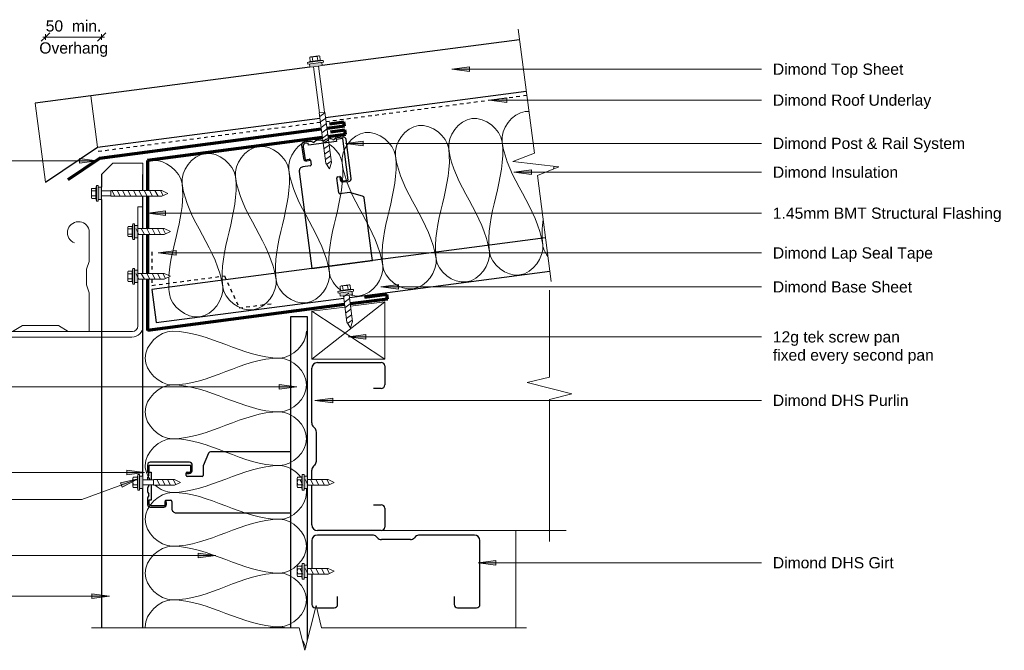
# Model space of a CAD drawing. Header units: millimetres. Extents: x -6675 to -5296, y 4565 to 5128.
# Tile 2 of 2: x -6174 to -5296, y 4565 to 5128. Entities that reach past the tile are written whole.
import ezdxf

# ---------------------------------------------------------------- set-up
doc = ezdxf.new("R2010")
doc.units = ezdxf.units.MM
doc.linetypes.add('Dash', pattern=[6.35, 3.175, -3.175])
for name, color, linetype, lineweight in [('A-ANNO-DIMS', 7, 'Continuous', 9), ('A-ANNO-DIMS-5', 7, 'Continuous', 9), ('A-DETL', 7, 'Continuous', 18), ('A-DETL-GENF', 7, 'Continuous', 9), ('A-DETL-MEDM', 7, 'Continuous', 30), ('A-DETL-THIN', 7, 'Continuous', 9), ('G-ANNO-TEXT', 7, 'Continuous', 9)]:
    doc.layers.add(name, color=color, linetype=linetype, lineweight=lineweight)
doc.styles.add('Arial', font='arial.ttf', dxfattribs={"height": 10})
doc.dimstyles.new('New_ARIAL_2', dxfattribs={"dimscale": 304.8, "dimtxt": 10.202594, "dimasz": 0.024606, "dimexe": 0.008202, "dimexo": 0.0625, "dimgap": 0.00651, "dimtad": 1, "dimdec": 0, "dimzin": 0, "dimdsep": 46, "dimtxsty": 'Arial', "dimblk1": 'OBLIQUE', "dimblk2": 'OBLIQUE', "dimsah": 1, "dimcen": 0.09, "dimdle": 0.008202, "dimazin": 0, "dimtfac": 1, "dimtdec": 4, "dimtix": 1, "dimtmove": 0, "dimatfit": 3, "dimfxl": 0.008202, "dimfxlon": 1, "dimtvp": 1, "dimtolj": 1, "dimtzin": 0, "dimarcsym": 2})

# ---------------------------------------------------------------- blocks, each defined once
blk = doc.blocks.new('Dimond AshGrid Post _ Rail Base 2 - Dimond AshGrid Post _ Rail Base 2-2112015-ASC - Box Gutter')
at = {"layer": 'A-DETL-GENF', "lineweight": 30}
for p, q in [((147.23, 30), (-207.02, 30)), ((-207.02, 30), (-207.02, 0)), ((-207.02, 0), (-38.36, 0)), ((-33.26, 0), (147.23, 0))]:
    blk.add_line(p, q, dxfattribs=at)
blk = doc.blocks.new('DHS_purlins_150 - Dimond hi-span steel purlin _specify size_-1974646-ASC - Box Gutter')
at = {"layer": 'A-DETL-GENF', "lineweight": 30}
for p, q in [((62, 0), (5, 0)), ((0, -5), (0, -53.93)), ((65, -20), (65, -3)), ((55, -23), (62, -23)), ((1.46, -57.46), (2.54, -58.54)), ((4, -62.07), (4, -87.93)), ((0, -96.07), (0, -145)), ((2.54, -91.46), (1.46, -92.54)), ((62, -127), (55, -127)), ((65, -145.74), (65, -130)), ((65, -147), (65, -146.76)), ((5, -150), (29.86, -150)), ((34.96, -150), (62, -150))]:
    blk.add_line(p, q, dxfattribs=at)
for centre, radius, start, end in [((62, -3), 3, 360, 90), ((5, -5), 5, 90, 180), ((62, -20), 3, 270, 0), ((5, -53.93), 5, 180, 225), ((-1, -62.07), 5, 0, 45), ((5, -96.07), 5, 135, 180), ((-1, -87.93), 5, 315, 0), ((62, -130), 3, 360, 90), ((5, -145), 5, 180, 270), ((62, -147), 3, 270, 0)]:
    blk.add_arc(centre, radius, start, end, dxfattribs=at)
blk = doc.blocks.new('Long section5 - Dimond Brownbuilt 900 wall cladding _specify thickness and coating_-2021332-ASC - Box Gutter')
at = {"layer": 'A-DETL-GENF'}
for p, q in [((470, -37), (470, -10)), ((470, -10), (470, -37)), ((460, -37), (470, -37))]:
    blk.add_line(p, q, dxfattribs=at)
at = {"layer": 'A-DETL-MEDM'}
for p, q in [((437.59, 0), (55, 0)), ((460, 0), (448.59, 0)), ((470, -10), (460, 0)), ((55, -37), (179.5, -37)), ((190.5, -37), (366.48, -37)), ((371.58, -37), (406.48, -37)), ((411.58, -37), (440.54, -37)), ((445.64, -37), (460, -37))]:
    blk.add_line(p, q, dxfattribs=at)
blk = doc.blocks.new('Long section5 - Dimond DP955_ roofing _specify thickness and coating_-2022104-ASC - Box Gutter')
at = {"layer": 'A-DETL-GENF'}
for p, q in [((-50, 46.2), (-50, -25)), ((0, 0), (0, 46.2))]:
    blk.add_line(p, q, dxfattribs=at)
at = {"layer": 'A-DETL-MEDM'}
for p, q in [((0, 46.2), (-50, 46.2)), ((197.29, 46.2), (0, 46.2)), ((386.02, 46.2), (208.29, 46.2)), ((0, 0), (200.24, 0)), ((205.34, 0), (386.02, 0)), ((-50, -25), (0, 0))]:
    blk.add_line(p, q, dxfattribs=at)
blk = doc.blocks.new('DHS_purlins_150 - Dimond hi-span steel purlin _specify size_-1449125-ASC - Box Gutter')
at = {"layer": 'A-DETL-GENF', "lineweight": 30}
for p, q in [((5, 150), (62, 150)), ((0, 96.07), (0, 145)), ((65, 147), (65, 130)), ((62, 127), (55, 127)), ((2.54, 91.46), (1.46, 92.54)), ((4, 62.07), (4, 87.93)), ((0, 45.58), (0, 53.93)), ((1.46, 57.46), (2.54, 58.54)), ((0, 5), (0, 40.48)), ((55, 23), (62, 23)), ((65, 20), (65, 3)), ((62, 0), (5, 0))]:
    blk.add_line(p, q, dxfattribs=at)
for centre, radius, start, end in [((5, 145), 5, 90, 180), ((62, 147), 3, 0, 90), ((62, 130), 3, 270, 0), ((5, 96.07), 5, 180, 225), ((-1, 87.93), 5, 360, 45), ((-1, 62.07), 5, 315, 0), ((5, 53.93), 5, 135, 180), ((62, 20), 3, 360, 90), ((5, 5), 5, 180, 270), ((62, 3), 3, 270, 0)]:
    blk.add_arc(centre, radius, start, end, dxfattribs=at)
blk = doc.blocks.new('300mm Gutter - 300mm Gutter-2017462-ASC - Box Gutter')
at = {"layer": 'A-DETL-GENF'}
for p, q in [((-150.02, 157.83), (-150.02, 9.43)), ((-145.01, 157.83), (-150.02, 157.83)), ((-145.01, 10.12), (-145.01, 157.83)), ((-145.01, 156.07), (-145.01, 123.72)), ((-145.01, 123.72), (-142.69, 116.72)), ((-142.69, 116.72), (-142.69, 102.72)), ((186.88, 116.33), (182.35, 116.33)), ((182.35, 116.33), (182.35, 99.88)), ((186.88, 96.93), (186.88, 116.33)), ((-142.69, 102.72), (-145.01, 95.72)), ((-145.01, 95.72), (-145.01, 67.72)), ((138.86, 95.72), (138.86, 67.72)), ((182.35, 88.88), (182.35, 59.88)), ((186.88, 56.93), (186.88, 91.83)), ((-145.01, 67.72), (-142.69, 60.72)), ((138.86, 67.72), (136.53, 60.72)), ((-142.69, 60.72), (-142.69, 46.72)), ((136.53, 60.72), (136.53, 46.72)), ((-142.69, 46.72), (-145.01, 39.72)), ((136.53, 46.72), (138.86, 39.72)), ((182.35, 48.88), (182.35, 10.05)), ((186.88, 9.92), (186.88, 51.83)), ((-145.01, 39.72), (-145.01, 5.07)), ((138.86, 39.72), (138.86, 5.07)), ((-108.96, 5.07), (-103.63, 8.96)), ((-103.63, 8.96), (-65.04, 8.96)), ((-65.04, 8.96), (-60.9, 5.07)), ((-19.74, 5.07), (-15.6, 9.51)), ((-15.6, 9.51), (21.97, 9.51)), ((21.97, 9.51), (28.48, 5.07)), ((70.54, 5.07), (79.22, 10.42)), ((79.22, 10.42), (111.52, 10.42)), ((111.52, 10.42), (120.2, 5.07)), ((-145.01, 5.07), (-108.96, 5.07)), ((177.37, 5.07), (-139.97, 5.07)), ((-139.96, 0), (176.96, 0)), ((-60.9, 5.07), (-19.74, 5.07)), ((28.48, 5.07), (70.54, 5.07)), ((120.2, 5.07), (113.99, 5.07))]:
    blk.add_line(p, q, dxfattribs=at)
for centre, radius, start, end in [((-131.01, 156.07), 14, 360, 180), ((-136.82, 157.23), 19.84, 310.20483, 356.66507), ((129.33, 93.31), 9.83, 14.2162, 248.14352), ((-139.96, 10.08), 10.08, 183.67736, 270), ((-139.97, 10.12), 5.04, 180, 270), ((176.96, 9.92), 9.92, 270, 0), ((177.37, 10.05), 4.98, 270, 0)]:
    blk.add_arc(centre, radius, start, end, dxfattribs=at)
blk = doc.blocks.new('Dimond AshGrid Post _ Rail System - Dimond AshGrid Post _ Rail System-1973272-ASC - Box Gutter')
at = {"layer": 'A-DETL-GENF', "lineweight": 30}
for p, q in [((-22.1, 110.24), (-22.1, 98.24)), ((-20.77, 108.69), (-20.77, 96.97)), ((-16.02, 111.46), (-19.67, 111.46)), ((-14.32, 112.69), (-19.65, 112.69)), ((-16.02, 109.46), (-16.02, 111.46)), ((-2.25, 109.46), (-16.02, 109.46)), ((-11.71, 111.62), (-13.24, 112.44)), ((-9.07, 112.44), (-10.6, 111.62)), ((-5.32, 112.69), (-7.98, 112.69)), ((-2.71, 111.62), (-4.24, 112.44)), ((3.68, 112.69), (2.25, 112.69)), ((9.07, 109.46), (2.25, 109.46)), ((6.29, 111.62), (4.76, 112.44)), ((8.93, 112.44), (7.4, 111.62)), ((15.07, 111.46), (9.07, 111.46)), ((9.07, 111.46), (9.07, 109.46)), ((15.45, 112.69), (10.02, 112.69)), ((15.07, 73.96), (15.07, 111.46)), ((17.9, 75.14), (17.9, 110.24)), ((-20.77, 96.97), (-17.02, 96.97)), ((-17.02, 90.96), (-23.51, 90.96)), ((-19.4, 95.81), (-16.04, 96.16)), ((-16.02, 95.97), (-16.02, 91.96)), ((-27.22, 87.21), (-27.22, -15)), ((5.22, 63.91), (5.22, 77.16)), ((6.22, 78.16), (8.07, 78.16)), ((8, 77.64), (8, 75.39)), ((9.07, 77.16), (9.07, 75.16)), ((10.17, 73.96), (15.07, 73.96)), ((10.33, 72.94), (15.33, 72.69)), ((14.85, 62.91), (6.22, 62.91)), ((26.01, 58.18), (14.85, 62.91)), ((27.22, 4.25), (27.22, 56.33)), ((27.22, -15), (27.22, 4.25))]:
    blk.add_line(p, q, dxfattribs=at)
for centre, radius, start, end in [((-19.65, 110.24), 2.45, 90, 180), ((-16.76, 108.69), 4.02, 136.41957, 180), ((-14.32, 110.24), 2.45, 63.66863, 90), ((-11.15, 112.74), 1.25, 243.66863, 296.33137), ((-7.98, 110.24), 2.45, 90, 116.33137), ((-5.32, 110.24), 2.45, 63.66863, 90), ((-2.15, 112.74), 1.25, 243.66863, 265.34225), ((3.68, 110.24), 2.45, 63.66863, 90), ((6.85, 112.74), 1.25, 243.66863, 296.33137), ((10.02, 110.24), 2.45, 90, 116.33137), ((15.45, 110.24), 2.45, 0, 90), ((-19.65, 98.24), 2.45, 180, 276), ((-17.02, 95.97), 1, 360, 90), ((-23.51, 87.25), 3.71, 90, 180.6364), ((-17.02, 91.96), 1, 270, 360), ((6.22, 77.16), 1, 90, 180), ((10.45, 75.39), 2.45, 180, 267.14), ((8.07, 77.16), 1, 360, 90), ((10.27, 75.16), 1.2, 180, 265.22289), ((15.45, 75.14), 2.45, 267.14, 0), ((6.22, 63.91), 1, 180, 270), ((25.21, 56.33), 2.01, 0, 66.57877)]:
    blk.add_arc(centre, radius, start, end, dxfattribs=at)
blk = doc.blocks.new('Dimond AshGrid Post _ Rail Base - Dimond AshGrid Post _ Rail Base-2102056-ASC - Box Gutter')
at = {"layer": 'A-DETL-GENF', "lineweight": 30}
for p, q in [((166.41, 22.5), (-111.41, 22.5)), ((166.41, 7.5), (166.41, 22.5)), ((-122.41, 7.5), (-66.36, 7.5)), ((-55.36, 7.5), (13.09, 7.5)), ((24.09, 7.5), (166.41, 7.5))]:
    blk.add_line(p, q, dxfattribs=at)
blk = doc.blocks.new('Break Line_dimond - Break Line_dimond-2022056-ASC - Box Gutter')
at = {"layer": 'A-DETL-GENF'}
for p, q in [((5, 20), (0, 0)), ((10, 0), (5, 20)), ((-10, 0), (-105.72, 0)), ((-5, -20), (-10, 0)), ((0, 0), (-5, -20)), ((121.72, 0), (10, 0))]:
    blk.add_line(p, q, dxfattribs=at)
blk = doc.blocks.new('Break Line_dimond - Break Line_dimond-2111803-ASC - Box Gutter')
at = {"layer": 'A-DETL-GENF'}
for p, q in [((5, 20), (0, 0)), ((10, 0), (5, 20)), ((-10, 0), (-136.88, 0)), ((-5, -20), (-10, 0)), ((0, 0), (-5, -20)), ((87.6, 0), (10, 0))]:
    blk.add_line(p, q, dxfattribs=at)
blk = doc.blocks.new('Break Line_dimond - Break Line_dimond-2111741-ASC - Box Gutter')
at = {"layer": 'A-DETL-GENF'}
for p, q in [((5, 20), (0, 0)), ((10, 0), (5, 20)), ((-10, 0), (-195.45, 0)), ((-5, -20), (-10, 0)), ((0, 0), (-5, -20)), ((192.74, 0), (10, 0))]:
    blk.add_line(p, q, dxfattribs=at)
blk = doc.blocks.new('12gx20mmTek screw - Standard-2084032-ASC - Box Gutter')
at = {"layer": 'A-DETL-GENF'}
blk.add_hatch(color=256, dxfattribs=at).paths.add_polyline_path([(-5.5, 0), (5.5, 0), (5.5, 3), (-5.5, 3)])
for p, q in [((3.37, 9), (-3.38, 9)), ((-3.38, 9), (3.37, 9)), ((-4.5, 5), (-7, 4.5)), ((-7, 4.5), (-4.5, 5)), ((-7, 4.5), (-7, 3)), ((-7, 3), (-7, 4.5)), ((-7, 4.5), (7, 4.5)), ((-7, 3), (7, 3)), ((7, 3), (-7, 3)), ((-5.5, 3), (-5.5, 0)), ((-5.5, 0), (-2.55, 0)), ((-4.5, 8.68), (-4.5, 5)), ((-4.5, 5), (-4.5, 8.68)), ((-4.5, 5), (4.5, 5)), ((-2.55, 4.12), (2.55, 6.82)), ((-2.55, -0.7), (2.55, 1.99)), ((2.55, 0), (-2.55, 0)), ((-2.55, 0), (-2.55, -18.5)), ((-2.25, 5), (-2.25, 8.68)), ((2.25, 5), (2.25, 8.68)), ((2.55, 0), (5.5, 0)), ((2.55, -18.5), (2.55, 0)), ((4.5, 5), (4.5, 8.68)), ((4.5, 5), (4.5, 8.68)), ((7, 4.5), (4.5, 5)), ((7, 4.5), (4.5, 5)), ((5.5, 0), (5.5, 3)), ((7, 3), (7, 4.5)), ((7, 4.5), (7, 3)), ((-2.55, -5.53), (2.55, -2.83)), ((-2.55, -10.35), (2.55, -7.65)), ((-2.55, -15.17), (2.55, -12.48)), ((-1.99, -19.7), (2.55, -17.3)), ((-2.55, -18.5), (0, -24)), ((0, -24), (2.55, -18.5))]:
    blk.add_line(p, q, dxfattribs=at)
for centre, radius, start, end in [((-3.38, 6.87), 2.13, 90, 121.89079), ((-3.38, 6.87), 2.13, 58.10921, 121.89079), ((0, 0.96), 8.04, 73.7398, 106.2602), ((3.37, 6.87), 2.13, 58.10921, 121.89079), ((3.37, 6.87), 2.13, 58.10921, 90)]:
    blk.add_arc(centre, radius, start, end, dxfattribs=at)
blk = doc.blocks.new('12gx20mmTek screw - Standard-2129383-ASC - Box Gutter')
at = {"layer": 'A-DETL-GENF'}
blk.add_hatch(color=256, dxfattribs=at).paths.add_polyline_path([(-5.5, 0), (5.5, 0), (5.5, 3), (-5.5, 3), (-5.5, 0.38)])
for p, q in [((3.37, 9), (-3.38, 9)), ((-3.38, 9), (3.37, 9)), ((-4.5, 5), (-7, 4.5)), ((-7, 4.5), (-4.5, 5)), ((-7, 4.5), (-7, 3)), ((-7, 3), (-7, 4.5)), ((-7, 4.5), (7, 4.5)), ((-7, 3), (7, 3)), ((7, 3), (-7, 3)), ((-5.5, 3), (-5.5, 0)), ((-5.5, 0), (-2.55, 0)), ((-4.5, 8.68), (-4.5, 5)), ((-4.5, 5), (-4.5, 8.68)), ((-4.5, 5), (4.5, 5)), ((-2.55, -1.08), (2.55, 1.61)), ((2.55, 0), (-2.55, 0)), ((-2.55, 0), (-2.55, -23.7)), ((-2.25, 5), (-2.25, 8.68)), ((2.25, 5), (2.25, 8.68)), ((2.55, 0), (5.5, 0)), ((2.55, -23.7), (2.55, 0)), ((4.5, 5), (4.5, 8.68)), ((4.5, 5), (4.5, 8.68)), ((7, 4.5), (4.5, 5)), ((7, 4.5), (4.5, 5)), ((5.5, 0), (5.5, 3)), ((7, 3), (7, 4.5)), ((7, 4.5), (7, 3)), ((-2.55, -5.91), (2.55, -3.21)), ((-2.55, -10.73), (2.55, -8.03)), ((-2.55, -15.55), (2.55, -12.86)), ((-2.55, -20.38), (2.55, -17.68)), ((-2.55, -23.7), (0, -29.2)), ((-1.99, -24.9), (2.55, -22.5)), ((0, -29.2), (2.55, -23.7))]:
    blk.add_line(p, q, dxfattribs=at)
for centre, radius, start, end in [((-3.38, 6.87), 2.13, 90, 121.89079), ((-3.38, 6.87), 2.13, 58.10921, 121.89079), ((0, 0.96), 8.04, 73.7398, 106.2602), ((3.37, 6.87), 2.13, 58.10921, 121.89079), ((3.37, 6.87), 2.13, 58.10921, 90)]:
    blk.add_arc(centre, radius, start, end, dxfattribs=at)
blk = doc.blocks.new('Detail-Screws-12Gx45mmTek screw-Generic - Prefinished screw with neoprene washer-2083775-ASC - Box Gutter')
at = {"layer": 'A-DETL-GENF'}
blk.add_hatch(color=256, dxfattribs=at).paths.add_polyline_path([(-5.5, 0), (5.5, 0), (5.5, 3), (-5.5, 3), (-5.5, 2.8)])
for p, q in [((3.37, 9), (-3.38, 9)), ((-3.38, 9), (3.37, 9)), ((-4.5, 5), (-7, 4.5)), ((-7, 4.5), (-4.5, 5)), ((-7, 4.5), (-7, 3)), ((-7, 3), (-7, 4.5)), ((-7, 4.5), (7, 4.5)), ((-7, 3), (7, 3)), ((7, 3), (-7, 3)), ((-5.5, 3), (-5.5, 0)), ((-5.5, 0), (-2.25, 0)), ((-4.5, 8.68), (-4.5, 5)), ((-4.5, 5), (-4.5, 8.68)), ((-4.5, 5), (4.5, 5)), ((-2.25, 5), (-2.25, 8.68)), ((2.25, 0), (-2.25, 0)), ((-2.25, 0), (-2.25, -41.38)), ((2.25, 5), (2.25, 8.68)), ((2.25, 0), (5.5, 0)), ((2.25, -41.38), (2.25, 0)), ((4.5, 5), (4.5, 8.68)), ((4.5, 5), (4.5, 8.68)), ((7, 4.5), (4.5, 5)), ((7, 4.5), (4.5, 5)), ((5.5, 0), (5.5, 3)), ((7, 3), (7, 4.5)), ((7, 4.5), (7, 3)), ((-2.25, -41.38), (-2.55, -41.38)), ((-2.55, -41.38), (-2.55, -86.79)), ((-2.55, -44.87), (2.55, -42.18)), ((-2.25, -41.38), (2.25, -41.38)), ((2.55, -41.38), (2.25, -41.38)), ((2.55, -86.79), (2.55, -41.38)), ((-2.55, -49.7), (2.55, -47)), ((-2.55, -54.52), (2.55, -51.82)), ((-2.55, -59.34), (2.55, -56.65)), ((-2.55, -64.17), (2.55, -61.47)), ((-2.55, -68.99), (2.55, -66.29)), ((-2.55, -73.81), (2.55, -71.12)), ((-2.55, -78.63), (2.55, -75.94)), ((-2.55, -83.46), (2.55, -80.76)), ((-2.55, -86.79), (0, -92.29)), ((-1.99, -87.99), (2.55, -85.58)), ((0, -92.29), (2.55, -86.79))]:
    blk.add_line(p, q, dxfattribs=at)
for centre, radius, start, end in [((-3.38, 6.87), 2.13, 90, 121.89079), ((-3.38, 6.87), 2.13, 58.10921, 121.89079), ((0, 0.96), 8.04, 73.7398, 106.2602), ((3.37, 6.87), 2.13, 58.10921, 121.89079), ((3.37, 6.87), 2.13, 58.10921, 90)]:
    blk.add_arc(centre, radius, start, end, dxfattribs=at)
blk = doc.blocks.new('Detail-Screws-12Gx45mmTek screw 30mm1 - Prefinished screw with neoprene washer-2083904-ASC - Box Gutter')
at = {"layer": 'A-DETL-GENF'}
blk.add_hatch(color=256, dxfattribs=at).paths.add_polyline_path([(-5.5, 0), (5.5, 0), (5.5, 3), (-5.5, 3)])
for p, q in [((3.37, 9), (-3.38, 9)), ((-3.38, 9), (3.37, 9)), ((-4.5, 5), (-7, 4.5)), ((-7, 4.5), (-4.5, 5)), ((-7, 4.5), (-7, 3)), ((-7, 3), (-7, 4.5)), ((-7, 4.5), (7, 4.5)), ((-7, 3), (-5.5, 3)), ((-5.5, 3), (-7, 3)), ((5.5, 3), (-5.5, 3)), ((-5.5, 3), (-5.5, 0)), ((-5.5, 0), (5.5, 0)), ((-4.5, 8.68), (-4.5, 5)), ((-4.5, 5), (-4.5, 8.68)), ((-4.5, 5), (4.5, 5)), ((-2.25, 5), (-2.25, 8.68)), ((-2.25, 0), (-2.25, -9.49)), ((2.25, 5), (2.25, 8.68)), ((2.25, -9.49), (2.25, 0)), ((4.5, 5), (4.5, 8.68)), ((4.5, 5), (4.5, 8.68)), ((7, 4.5), (4.5, 5)), ((7, 4.5), (4.5, 5)), ((5.5, 3), (7, 3)), ((7, 3), (5.5, 3)), ((5.5, 0), (5.5, 3)), ((7, 3), (7, 4.5)), ((7, 4.5), (7, 3)), ((-2.25, -9.49), (-2.55, -9.49)), ((-2.55, -9.49), (-2.55, -27.99)), ((-2.55, -15.02), (2.55, -12.32)), ((-2.55, -19.84), (2.55, -17.15)), ((-2.25, -9.49), (2.25, -9.49)), ((2.55, -9.49), (2.25, -9.49)), ((2.55, -27.99), (2.55, -9.49)), ((-2.55, -24.66), (2.55, -21.97)), ((-2.55, -27.99), (0, -33.49)), ((-1.99, -29.19), (2.55, -26.79)), ((0, -33.49), (2.55, -27.99))]:
    blk.add_line(p, q, dxfattribs=at)
for centre, radius, start, end in [((-3.38, 6.87), 2.13, 90, 121.89079), ((-3.38, 6.87), 2.13, 58.10921, 121.89079), ((0, 0.96), 8.04, 73.7398, 106.2602), ((3.37, 6.87), 2.13, 58.10921, 121.89079), ((3.37, 6.87), 2.13, 58.10921, 90)]:
    blk.add_arc(centre, radius, start, end, dxfattribs=at)
blk = doc.blocks.new('Detail-Screws-12Gx45mmTek screw-Generic - Prefinished screw with neoprene washer-2083801-ASC - Box Gutter')
at = {"layer": 'A-DETL-GENF'}
blk.add_hatch(color=256, dxfattribs=at).paths.add_polyline_path([(-5.5, 0), (5.5, 0), (5.5, 3), (-5.5, 3), (-5.5, 2.3)])
for p, q in [((3.37, 9), (-3.38, 9)), ((-3.38, 9), (3.37, 9)), ((-4.5, 5), (-7, 4.5)), ((-7, 4.5), (-4.5, 5)), ((-7, 4.5), (-7, 3)), ((-7, 3), (-7, 4.5)), ((-7, 4.5), (7, 4.5)), ((-7, 3), (7, 3)), ((7, 3), (-7, 3)), ((-5.5, 3), (-5.5, 0)), ((-5.5, 0), (-2.25, 0)), ((-4.5, 8.68), (-4.5, 5)), ((-4.5, 5), (-4.5, 8.68)), ((-4.5, 5), (4.5, 5)), ((-2.25, 5), (-2.25, 8.68)), ((2.25, 0), (-2.25, 0)), ((-2.25, 0), (-2.25, -8.32)), ((2.25, 5), (2.25, 8.68)), ((2.25, 0), (5.5, 0)), ((2.25, -8.32), (2.25, 0)), ((4.5, 5), (4.5, 8.68)), ((4.5, 5), (4.5, 8.68)), ((7, 4.5), (4.5, 5)), ((7, 4.5), (4.5, 5)), ((5.5, 0), (5.5, 3)), ((7, 3), (7, 4.5)), ((7, 4.5), (7, 3)), ((-2.25, -8.32), (-2.55, -8.32)), ((-2.55, -8.32), (-2.55, -53.72)), ((-2.25, -8.32), (2.25, -8.32)), ((2.55, -8.32), (2.25, -8.32)), ((2.55, -53.72), (2.55, -8.32)), ((-2.55, -11.81), (2.55, -9.11)), ((-2.55, -16.63), (2.55, -13.93)), ((-2.55, -21.45), (2.55, -18.76)), ((-2.55, -26.28), (2.55, -23.58)), ((-2.55, -31.1), (2.55, -28.4)), ((-2.55, -35.92), (2.55, -33.23)), ((-2.55, -40.75), (2.55, -38.05)), ((-2.55, -45.57), (2.55, -42.87)), ((-2.55, -50.39), (2.55, -47.7)), ((-1.99, -54.92), (2.55, -52.52)), ((-2.55, -53.72), (0, -59.22)), ((0, -59.22), (2.55, -53.72))]:
    blk.add_line(p, q, dxfattribs=at)
for centre, radius, start, end in [((-3.38, 6.87), 2.13, 90, 121.89079), ((-3.38, 6.87), 2.13, 58.10921, 121.89079), ((0, 0.96), 8.04, 73.7398, 106.2602), ((3.37, 6.87), 2.13, 58.10921, 121.89079), ((3.37, 6.87), 2.13, 58.10921, 90)]:
    blk.add_arc(centre, radius, start, end, dxfattribs=at)
blk = doc.blocks.new('12gx20mmTek screw - Standard-2108639-ASC - Box Gutter')
at = {"layer": 'A-DETL-GENF'}
blk.add_hatch(color=256, dxfattribs=at).paths.add_polyline_path([(-5.5, 0), (5.5, 0), (5.5, 3), (-5.5, 3)])
for p, q in [((3.37, 9), (-3.38, 9)), ((-3.38, 9), (3.37, 9)), ((-4.5, 5), (-7, 4.5)), ((-7, 4.5), (-4.5, 5)), ((-7, 4.5), (-7, 3)), ((-7, 3), (-7, 4.5)), ((-7, 4.5), (7, 4.5)), ((-7, 3), (7, 3)), ((7, 3), (-7, 3)), ((-5.5, 3), (-5.5, 0)), ((-5.5, 0), (-2.55, 0)), ((-4.5, 8.68), (-4.5, 5)), ((-4.5, 5), (-4.5, 8.68)), ((-4.5, 5), (4.5, 5)), ((-2.55, -0.91), (2.55, 1.79)), ((2.55, 0), (-2.55, 0)), ((-2.55, 0), (-2.55, -23.53)), ((-2.25, 5), (-2.25, 8.68)), ((2.25, 5), (2.25, 8.68)), ((2.55, 0), (5.5, 0)), ((2.55, -23.53), (2.55, 0)), ((4.5, 5), (4.5, 8.68)), ((4.5, 5), (4.5, 8.68)), ((7, 4.5), (4.5, 5)), ((7, 4.5), (4.5, 5)), ((5.5, 0), (5.5, 3)), ((7, 3), (7, 4.5)), ((7, 4.5), (7, 3)), ((-2.55, -5.73), (2.55, -3.03)), ((-2.55, -10.55), (2.55, -7.86)), ((-2.55, -15.37), (2.55, -12.68)), ((-2.55, -20.2), (2.55, -17.5)), ((-2.55, -23.53), (0, -29.03)), ((-1.99, -24.73), (2.55, -22.32)), ((0, -29.03), (2.55, -23.53))]:
    blk.add_line(p, q, dxfattribs=at)
for centre, radius, start, end in [((-3.38, 6.87), 2.13, 90, 121.89079), ((-3.38, 6.87), 2.13, 58.10921, 121.89079), ((0, 0.96), 8.04, 73.7398, 106.2602), ((3.37, 6.87), 2.13, 58.10921, 121.89079), ((3.37, 6.87), 2.13, 58.10921, 90)]:
    blk.add_arc(centre, radius, start, end, dxfattribs=at)
blk = doc.blocks.new('Dimond AshGrid Post _ Rail System 2 - Dimond AshGrid Post _ Rail System 2-2105004-ASC - Box Gutter')
at = {"layer": 'A-DETL-GENF', "lineweight": 30}
for p, q in [((-22.1, 110.24), (-22.1, 98.24)), ((-20.77, 108.69), (-20.77, 96.97)), ((-16.02, 111.46), (-19.67, 111.46)), ((-14.32, 112.69), (-19.65, 112.69)), ((-16.02, 109.46), (-16.02, 111.46)), ((9.07, 109.46), (-16.02, 109.46)), ((-11.71, 111.62), (-13.24, 112.44)), ((-9.07, 112.44), (-10.6, 111.62)), ((-5.32, 112.69), (-7.98, 112.69)), ((-2.71, 111.62), (-4.24, 112.44)), ((-0.07, 112.44), (-1.6, 111.62)), ((3.68, 112.69), (1.02, 112.69)), ((6.29, 111.62), (4.76, 112.44)), ((8.93, 112.44), (7.4, 111.62)), ((15.07, 111.46), (9.07, 111.46)), ((9.07, 111.46), (9.07, 109.46)), ((15.45, 112.69), (10.02, 112.69)), ((15.07, 73.96), (15.07, 111.46)), ((17.9, 75.14), (17.9, 110.24)), ((-20.77, 96.97), (-17.02, 96.97)), ((-17.02, 90.96), (-23.51, 90.96)), ((-19.4, 95.81), (-16.04, 96.16)), ((-16.02, 95.97), (-16.02, 91.96)), ((-27.22, 87.21), (-27.22, 0)), ((5.22, 63.91), (5.22, 77.16)), ((6.22, 78.16), (8.07, 78.16)), ((8, 77.64), (8, 75.39)), ((9.07, 77.16), (9.07, 75.16)), ((10.17, 73.96), (15.07, 73.96)), ((10.33, 72.94), (15.33, 72.69)), ((14.85, 62.91), (6.22, 62.91)), ((26.01, 58.18), (14.85, 62.91)), ((27.22, 4.25), (27.22, 56.33)), ((-27.22, 0), (27.22, 0)), ((27.22, 0), (27.22, 4.25))]:
    blk.add_line(p, q, dxfattribs=at)
for centre, radius, start, end in [((-19.65, 110.24), 2.45, 90, 180), ((-16.76, 108.69), 4.02, 136.41957, 180), ((-14.32, 110.24), 2.45, 63.66863, 90), ((-11.15, 112.74), 1.25, 243.66863, 296.33137), ((-7.98, 110.24), 2.45, 90, 116.33137), ((-5.32, 110.24), 2.45, 63.66863, 90), ((-2.15, 112.74), 1.25, 243.66863, 296.33137), ((1.02, 110.24), 2.45, 90, 116.33137), ((3.68, 110.24), 2.45, 63.66863, 90), ((6.85, 112.74), 1.25, 243.66863, 296.33137), ((10.02, 110.24), 2.45, 90, 116.33137), ((15.45, 110.24), 2.45, 0, 90), ((-19.65, 98.24), 2.45, 180, 276), ((-17.02, 95.97), 1, 360, 90), ((-23.51, 87.25), 3.71, 90, 180.6364), ((-17.02, 91.96), 1, 270, 360), ((6.22, 77.16), 1, 90, 180), ((10.45, 75.39), 2.45, 180, 267.14), ((8.07, 77.16), 1, 360, 90), ((10.27, 75.16), 1.2, 180, 265.22289), ((15.45, 75.14), 2.45, 267.14, 0), ((6.22, 63.91), 1, 180, 270), ((25.21, 56.33), 2.01, 0, 66.57877)]:
    blk.add_arc(centre, radius, start, end, dxfattribs=at)
blk = doc.blocks.new('DIMBLOCK1-ASC - Box Gutter')
at = {"layer": 'A-ANNO-DIMS-5'}
for p, q in [((-6151.14, 5112.83), (-6147.39, 5116.58)), ((-6151.14, 5112.83), (-6151.14, 5115.33)), ((-6101.14, 5112.83), (-6097.39, 5116.58)), ((-6101.14, 5112.83), (-6101.14, 5115.33)), ((-6151.14, 5112.83), (-6154.89, 5109.08)), ((-6153.64, 5112.83), (-6098.64, 5112.83)), ((-6151.14, 5112.83), (-6151.14, 5110.33)), ((-6101.14, 5112.83), (-6104.89, 5109.08)), ((-6101.14, 5112.83), (-6101.14, 5110.33))]:
    blk.add_line(p, q, dxfattribs=at)
at = {"layer": 'A-ANNO-DIMS-5', "color": 0, "char_height": 10, "attachment_point": 1, "line_spacing_factor": 0.941778, "style": 'Arial'}
for s, insert, width in [('50  min.', (-6150.94, 5127.79), 59.5204), ('Overhang', (-6156.67, 5108.13), 73.2703)]:
    blk.add_mtext(s, dxfattribs=dict(at, insert=insert, width=width))
blk = doc.blocks.new('_Oblique')
at = {"color": 0, "linetype": 'ByBlock', "lineweight": -2}
blk.add_line((-0.5, -0.5), (0.5, 0.5), dxfattribs=at)

msp = doc.modelspace()

# ---------------------------------------------------------------- hatches: boundary and pattern name
at = {"layer": 'G-ANNO-TEXT'}
for points in [[(-5788.67, 5084.17), (-5772.79, 5082.08), (-5772.79, 5086.26)], [(-5755.22, 5056.51), (-5739.35, 5054.42), (-5739.35, 5058.6)], [(-5883.41, 5017.92), (-5867.54, 5015.83), (-5867.54, 5020.01)], [(-6104.95, 5002.31), (-6120.83, 5004.4), (-6120.83, 5000.22)], [(-5733.32, 4992.15), (-5717.45, 4990.06), (-5717.45, 4994.24)], [(-6059.94, 4955.55), (-6044.07, 4953.46), (-6044.07, 4957.64)], [(-6050.5, 4920.07), (-6034.63, 4917.98), (-6034.63, 4922.16)], [(-5851.93, 4889.72), (-5836.06, 4887.63), (-5836.06, 4891.81)], [(-5881.13, 4845.07), (-5865.26, 4842.98), (-5865.26, 4847.16)], [(-5926.85, 4800.54), (-5942.72, 4802.63), (-5942.72, 4798.45)], [(-5910.69, 4788.37), (-5894.81, 4786.28), (-5894.81, 4790.46)], [(-6062.77, 4724.09), (-6078.65, 4726.18), (-6078.65, 4722)], [(-6068.54, 4718.23), (-6084.16, 4714.71), (-6082.71, 4710.79)], [(-5999.02, 4649.9), (-6014.9, 4651.99), (-6014.9, 4647.81)], [(-5765.12, 4643.36), (-5749.25, 4641.27), (-5749.25, 4645.45)], [(-6093.94, 4613.58), (-6109.81, 4615.67), (-6109.81, 4611.49)]]:
    msp.add_hatch(color=256, dxfattribs=at).paths.add_polyline_path(points)

# ---------------------------------------------------------------- linework, layer by layer
at = {"layer": 'A-DETL', "linetype": 'Dash', "lineweight": 30}
for p, q in [((-5721.55, 5060.64), (-5900.69, 5037.18)), ((-5905.75, 5036.52), (-6104.29, 5010.51)), ((-6056.14, 4921.06), (-6056.14, 4901.73)), ((-6056.14, 4891.06), (-5991.52, 4899.52)), ((-6056.14, 4896.63), (-6056.14, 4891.06)), ((-5991.52, 4899.52), (-5978.22, 4871.01)), ((-5978.22, 4871.01), (-5948.48, 4874.9))]:
    msp.add_line(p, q, dxfattribs=at)
at = {"layer": 'A-DETL', "lineweight": 70}
for p, q in [((-5897.67, 5035.44), (-5884.83, 5037.12)), ((-5884.31, 5033.16), (-5884.83, 5037.12)), ((-5904.95, 5030.45), (-6103.04, 5004.51)), ((-5884.31, 5033.16), (-5899.89, 5031.11)), ((-5896.72, 5028.22), (-5883.88, 5029.9)), ((-5883.33, 5025.73), (-5883.88, 5029.9)), ((-5903.98, 5023.03), (-6060.14, 5002.57)), ((-5883.33, 5025.73), (-5898.92, 5023.69)), ((-6103.04, 5004.51), (-6131.3, 4985.43)), ((-6060.14, 5002.57), (-6060.14, 4975.79)), ((-6060.14, 4970.69), (-6060.14, 4941.73)), ((-6060.14, 4936.63), (-6060.14, 4901.73)), ((-6060.14, 4896.63), (-6060.14, 4850.82)), ((-5846, 4878.86), (-5879.21, 4874.51)), ((-5846.53, 4882.85), (-5866.36, 4880.26)), ((-5846, 4878.86), (-5846.53, 4882.85)), ((-5884.27, 4873.85), (-6060.14, 4850.82))]:
    msp.add_line(p, q, dxfattribs=at)
at = {"layer": 'A-DETL', "lineweight": 9}
for p, q in [((-5848.45, 4876.41), (-5913.45, 4825.15)), ((-5913.45, 4867.9), (-5848.45, 4825.15)), ((-5851.45, 4672.12), (-5686.45, 4672.12)), ((-5731.45, 4672.12), (-5731.45, 4585.15))]:
    msp.add_line(p, q, dxfattribs=at)
at = {"layer": 'A-DETL'}
for points, knots in [([(-5719.67, 5046.38), (-5720.79, 5046.44), (-5733.97, 5046.02), (-5745.17, 5030.56), (-5743.7, 5019.34)], [1.282429, 1.282429, 1.282429, 1.282429, 1.414214, 2.828427, 2.828427, 2.828427, 2.828427]), ([(-5903.53, 5020.03), (-5906.76, 5021.23), (-5922.49, 5023.63), (-5935.55, 5005.63), (-5934.08, 4994.41)], [1.026943, 1.026943, 1.026943, 1.026943, 1.414214, 2.828427, 2.828427, 2.828427, 2.828427]), ([(-5850.22, 4908.57), (-5848.75, 4897.35), (-5861.44, 4879.85), (-5876.66, 4881.63), (-5879.49, 4882.52)], [0, 0, 0, 0, 1.414214, 1.750763, 1.750763, 1.750763, 1.750763]), ([(-6038.14, 4754.15), (-6049.45, 4754.15), (-6066.86, 4737.69), (-6060.39, 4721.22), (-6057.6, 4717.38)], [0, 0, 0, 0, 1.414214, 1.940164, 1.940164, 1.940164, 1.940164]), ([(-5918.49, 4709.66), (-5918.26, 4708.5), (-5916.9, 4695.32), (-5930.83, 4682.15), (-5942.14, 4682.15)], [1.275745, 1.275745, 1.275745, 1.275745, 1.414214, 2.828427, 2.828427, 2.828427, 2.828427]), ([(-6038.14, 4610.15), (-6049.45, 4610.15), (-6062.49, 4597.81), (-6062.13, 4585.48), (-6062.11, 4585.15)], [0, 0, 0, 0, 1.414214, 1.453575, 1.453575, 1.453575, 1.453575])]:
    msp.add_open_spline(points, degree=3, knots=knots, dxfattribs=at)
for points in [[(-5791.3, 5013.11), (-5792.77, 5024.33), (-5819.86, 5046.37), (-5840.36, 5018.09), (-5838.89, 5006.88)], [(-5743.7, 5019.34), (-5745.17, 5030.56), (-5772.27, 5052.6), (-5792.77, 5024.33), (-5791.3, 5013.11)], [(-5838.89, 5006.88), (-5840.36, 5018.09), (-5867.45, 5040.13), (-5887.95, 5011.86), (-5886.48, 5000.64)], [(-5755.03, 4921.04), (-5759.32, 4953.75), (-5739.42, 4986.64), (-5743.7, 5019.34)], [(-5743.7, 5019.34), (-5739.42, 4986.64), (-5711.72, 4959.98), (-5707.44, 4927.27)], [(-5981.67, 4988.17), (-5983.14, 4999.39), (-6010.23, 5021.43), (-6030.73, 4993.16), (-6029.27, 4981.94)], [(-5934.08, 4994.41), (-5935.55, 5005.63), (-5962.64, 5027.67), (-5983.14, 4999.39), (-5981.67, 4988.17)], [(-5886.48, 5000.64), (-5887.31, 5006.95), (-5891.96, 5013.2), (-5897.98, 5017.18)], [(-5802.63, 4914.81), (-5806.91, 4947.51), (-5787.01, 4980.4), (-5791.3, 5013.11)], [(-5791.3, 5013.11), (-5787.01, 4980.4), (-5759.32, 4953.75), (-5755.03, 4921.04)], [(-6029.27, 4981.94), (-6030.73, 4993.16), (-6044.96, 5004.09), (-6056.18, 5002.62)], [(-5897.81, 4902.34), (-5902.1, 4935.04), (-5882.2, 4967.94), (-5886.48, 5000.64)], [(-5886.48, 5000.64), (-5882.2, 4967.94), (-5854.5, 4941.28), (-5850.22, 4908.57)], [(-5850.22, 4908.57), (-5854.5, 4941.28), (-5834.61, 4974.17), (-5838.89, 5006.88)], [(-5838.89, 5006.88), (-5834.61, 4974.17), (-5806.91, 4947.51), (-5802.63, 4914.81)], [(-5945.41, 4896.1), (-5949.69, 4928.81), (-5929.79, 4961.7), (-5934.08, 4994.41)], [(-5934.08, 4994.41), (-5929.79, 4961.7), (-5902.1, 4935.04), (-5897.81, 4902.34)], [(-5697.67, 4995.04), (-5697.53, 4995.82), (-5697.39, 4996.61), (-5697.25, 4997.39)], [(-5993, 4889.87), (-5997.28, 4922.58), (-5977.39, 4955.47), (-5981.67, 4988.17)], [(-5981.67, 4988.17), (-5977.39, 4955.47), (-5949.69, 4928.81), (-5945.41, 4896.1)], [(-6040.97, 4899.72), (-6039.01, 4927.11), (-6025.68, 4954.59), (-6029.27, 4981.94)], [(-6029.27, 4981.94), (-6024.98, 4949.24), (-5997.28, 4922.58), (-5993, 4889.87)], [(-5707.44, 4927.27), (-5708.44, 4934.89), (-5708.12, 4942.51), (-5707.11, 4950.15)], [(-5755.03, 4921.04), (-5753.56, 4909.82), (-5774.07, 4881.55), (-5801.16, 4903.59), (-5802.63, 4914.81)], [(-5707.44, 4927.27), (-5705.97, 4916.06), (-5726.47, 4887.78), (-5753.56, 4909.82), (-5755.03, 4921.04)], [(-5702.77, 4916.97), (-5705.26, 4920.11), (-5706.97, 4923.68), (-5707.44, 4927.27)], [(-5802.63, 4914.81), (-5801.16, 4903.59), (-5821.66, 4875.31), (-5848.75, 4897.35), (-5850.22, 4908.57)], [(-6040.59, 4883.64), (-6041.25, 4888.62), (-6041.34, 4893.61), (-6041.04, 4898.6)], [(-5945.41, 4896.1), (-5943.94, 4884.89), (-5964.44, 4856.61), (-5991.53, 4878.65), (-5993, 4889.87)], [(-5897.81, 4902.34), (-5896.34, 4891.12), (-5916.85, 4862.85), (-5943.94, 4884.89), (-5945.41, 4896.1)], [(-5888.02, 4887.02), (-5893.2, 4890.99), (-5897.07, 4896.64), (-5897.81, 4902.34)], [(-5993, 4889.87), (-5991.53, 4878.65), (-6012.03, 4850.38), (-6039.12, 4872.42), (-6040.59, 4883.64)], [(-6038.14, 4850.15), (-6049.45, 4850.15), (-6074.83, 4826.15), (-6049.45, 4802.15), (-6038.14, 4802.15)], [(-5942.14, 4826.15), (-5975.12, 4826.15), (-6005.16, 4850.15), (-6038.14, 4850.15)], [(-5918.14, 4850.15), (-5918.14, 4838.84), (-5930.83, 4826.15), (-5942.14, 4826.15)], [(-6038.14, 4802.15), (-6005.16, 4802.15), (-5975.12, 4826.15), (-5942.14, 4826.15)], [(-5942.14, 4826.15), (-5930.83, 4826.15), (-5905.45, 4802.15), (-5930.83, 4778.15), (-5942.14, 4778.15)], [(-6038.14, 4802.15), (-6049.45, 4802.15), (-6074.83, 4778.15), (-6049.45, 4754.15), (-6038.14, 4754.15)], [(-5942.14, 4778.15), (-5975.12, 4778.15), (-6005.16, 4802.15), (-6038.14, 4802.15)], [(-6038.14, 4754.15), (-6005.16, 4754.15), (-5975.12, 4778.15), (-5942.14, 4778.15)], [(-5942.14, 4778.15), (-5930.83, 4778.15), (-5905.45, 4754.15), (-5930.83, 4730.15), (-5942.14, 4730.15)], [(-5942.14, 4730.15), (-5975.12, 4730.15), (-6005.16, 4754.15), (-6038.14, 4754.15)], [(-6038.14, 4706.15), (-6005.16, 4706.15), (-5975.12, 4730.15), (-5942.14, 4730.15)], [(-5942.14, 4730.15), (-5935.31, 4730.15), (-5927.98, 4725.78), (-5923.25, 4719.68)], [(-6053.25, 4712.59), (-6048.83, 4708.69), (-6043.34, 4706.15), (-6038.14, 4706.15)], [(-6038.14, 4706.15), (-6049.45, 4706.15), (-6074.83, 4682.15), (-6049.45, 4658.15), (-6038.14, 4658.15)], [(-5942.14, 4682.15), (-5975.12, 4682.15), (-6005.16, 4706.15), (-6038.14, 4706.15)], [(-6038.14, 4658.15), (-6005.16, 4658.15), (-5975.12, 4682.15), (-5942.14, 4682.15)], [(-5942.14, 4682.15), (-5930.83, 4682.15), (-5905.45, 4658.15), (-5930.83, 4634.15), (-5942.14, 4634.15)], [(-6038.14, 4658.15), (-6049.45, 4658.15), (-6074.83, 4634.15), (-6049.45, 4610.15), (-6038.14, 4610.15)], [(-5942.14, 4634.15), (-5975.12, 4634.15), (-6005.16, 4658.15), (-6038.14, 4658.15)], [(-6038.14, 4610.15), (-6005.16, 4610.15), (-5975.12, 4634.15), (-5942.14, 4634.15)], [(-5942.14, 4634.15), (-5930.83, 4634.15), (-5905.45, 4610.15), (-5930.83, 4586.15), (-5942.14, 4586.15)], [(-5942.14, 4586.15), (-5975.12, 4586.15), (-6005.16, 4610.15), (-6038.14, 4610.15)], [(-5953.9, 4585.19), (-5950.02, 4585.8), (-5946.1, 4586.15), (-5942.14, 4586.15)], [(-5942.14, 4586.15), (-5940.25, 4586.15), (-5938.32, 4585.81), (-5936.42, 4585.2)], [(-5921.56, 4573.25), (-5920.43, 4571.42), (-5919.53, 4569.47), (-5918.94, 4567.47)]]:
    msp.add_open_spline(points, degree=3, dxfattribs=at)
at = {"layer": 'A-DETL-THIN'}
for p, q in [((-5884, 4871.75), (-5913.45, 4867.9)), ((-5913.45, 4867.9), (-5913.45, 4825.15)), ((-5848.45, 4876.41), (-5878.94, 4872.42)), ((-5848.45, 4825.15), (-5848.45, 4876.41)), ((-5913.45, 4825.15), (-5848.45, 4825.15))]:
    msp.add_line(p, q, dxfattribs=at)
at = {"layer": 'G-ANNO-TEXT'}
for p, q in [((-5772.79, 5086.26), (-5788.67, 5084.17)), ((-5788.67, 5084.17), (-5772.79, 5082.08)), ((-5788.67, 5084.17), (-5512.23, 5084.17)), ((-5772.79, 5082.08), (-5772.79, 5086.26)), ((-5739.35, 5058.6), (-5755.22, 5056.51)), ((-5755.22, 5056.51), (-5739.35, 5054.42)), ((-5755.22, 5056.51), (-5512.23, 5056.51)), ((-5739.35, 5054.42), (-5739.35, 5058.6)), ((-5867.54, 5020.01), (-5883.41, 5017.92)), ((-5883.41, 5017.92), (-5867.54, 5015.83)), ((-5883.41, 5017.92), (-5512.23, 5017.92)), ((-5867.54, 5015.83), (-5867.54, 5020.01)), ((-6104.95, 5002.31), (-6455.58, 5002.31)), ((-6104.95, 5002.31), (-6120.83, 5004.4)), ((-6120.83, 5004.4), (-6120.83, 5000.22)), ((-6120.83, 5000.22), (-6104.95, 5002.31)), ((-5717.45, 4994.24), (-5733.32, 4992.15)), ((-5733.32, 4992.15), (-5717.45, 4990.06)), ((-5733.32, 4992.15), (-5512.23, 4992.15)), ((-5717.45, 4990.06), (-5717.45, 4994.24)), ((-6044.07, 4957.64), (-6059.94, 4955.55)), ((-6044.07, 4953.46), (-6044.07, 4957.64)), ((-6059.94, 4955.55), (-6044.07, 4953.46)), ((-6059.94, 4955.55), (-5512.23, 4955.55)), ((-6034.63, 4922.16), (-6050.5, 4920.07)), ((-6034.63, 4917.98), (-6034.63, 4922.16)), ((-6050.5, 4920.07), (-6034.63, 4917.98)), ((-6050.5, 4920.07), (-5512.23, 4920.07)), ((-5836.06, 4891.81), (-5851.93, 4889.72)), ((-5851.93, 4889.72), (-5836.06, 4887.63)), ((-5851.93, 4889.72), (-5512.23, 4889.72)), ((-5836.06, 4887.63), (-5836.06, 4891.81)), ((-5865.26, 4847.16), (-5881.13, 4845.07)), ((-5881.13, 4845.07), (-5865.26, 4842.98)), ((-5881.13, 4845.07), (-5512.23, 4845.07)), ((-5865.26, 4842.98), (-5865.26, 4847.16)), ((-5926.85, 4800.54), (-6526.06, 4800.54)), ((-5926.85, 4800.54), (-5942.72, 4802.63)), ((-5942.72, 4802.63), (-5942.72, 4798.45)), ((-5942.72, 4798.45), (-5926.85, 4800.54)), ((-5894.81, 4790.46), (-5910.69, 4788.37)), ((-5894.81, 4786.28), (-5894.81, 4790.46)), ((-5910.69, 4788.37), (-5894.81, 4786.28)), ((-5910.69, 4788.37), (-5512.23, 4788.37)), ((-6062.77, 4724.09), (-6484.95, 4724.09)), ((-6062.77, 4724.09), (-6078.65, 4726.18)), ((-6078.65, 4726.18), (-6078.65, 4722)), ((-6078.65, 4722), (-6062.77, 4724.09)), ((-6068.54, 4718.23), (-6118.78, 4699.76)), ((-6068.54, 4718.23), (-6084.16, 4714.71)), ((-6084.16, 4714.71), (-6082.71, 4710.79)), ((-6082.71, 4710.79), (-6068.54, 4718.23)), ((-6118.78, 4699.76), (-6490.04, 4699.76)), ((-5999.02, 4649.9), (-6490.04, 4649.9)), ((-5999.02, 4649.9), (-6014.9, 4651.99)), ((-6014.9, 4651.99), (-6014.9, 4647.81)), ((-6014.9, 4647.81), (-5999.02, 4649.9)), ((-5749.25, 4645.45), (-5765.12, 4643.36)), ((-5765.12, 4643.36), (-5749.25, 4641.27)), ((-5765.12, 4643.36), (-5512.23, 4643.36)), ((-5749.25, 4641.27), (-5749.25, 4645.45)), ((-6093.94, 4613.58), (-6514.42, 4613.58)), ((-6093.94, 4613.58), (-6109.81, 4615.67)), ((-6109.81, 4615.67), (-6109.81, 4611.49)), ((-6109.81, 4611.49), (-6093.94, 4613.58))]:
    msp.add_line(p, q, dxfattribs=at)

# ---------------------------------------------------------------- block references
at = {"layer": 'A-DETL-GENF'}
for name, p, rotation in [('Break Line_dimond - Break Line_dimond-2022056-ASC - Box Gutter', (-5713.51, 4999.25), 97.46217698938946), ('Long section5 - Dimond DP955_ roofing _specify thickness and coating_-2022104-ASC - Box Gutter', (-6104.81, 5014.46), 7.462176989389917), ('Detail-Screws-12Gx45mmTek screw-Generic - Prefinished screw with neoprene washer-2083775-ASC - Box Gutter', (-5909.73, 5086.6), 7.462176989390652), ('Long section5 - Dimond Brownbuilt 900 wall cladding _specify thickness and coating_-2021332-ASC - Box Gutter', (-6101.14, 4530.15), 90), ('Detail-Screws-12Gx45mmTek screw-Generic - Prefinished screw with neoprene washer-2083801-ASC - Box Gutter', (-6101.14, 4973.24), 89.99999999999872), ('12gx20mmTek screw - Standard-2108639-ASC - Box Gutter', (-6068.67, 4939.18), 89.99999999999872), ('12gx20mmTek screw - Standard-2108639-ASC - Box Gutter', (-6068.67, 4899.18), 89.99999999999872), ('12gx20mmTek screw - Standard-2129383-ASC - Box Gutter', (-5882.76, 4882.12), 7.362661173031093), ('Break Line_dimond - Break Line_dimond-2111803-ASC - Box Gutter', (-5701.39, 4799.22), 89.99999999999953), ('Detail-Screws-12Gx45mmTek screw 30mm1 - Prefinished screw with neoprene washer-2083904-ASC - Box Gutter', (-6064.14, 4715.15), 89.99999999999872), ('12gx20mmTek screw - Standard-2084032-ASC - Box Gutter', (-5917.45, 4715.15), 90.00000000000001), ('12gx20mmTek screw - Standard-2084032-ASC - Box Gutter', (-5917.45, 4635.7), 90.00000000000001)]:
    msp.add_blockref(name, p, dxfattribs=dict(at, rotation=rotation))
at = {"layer": 'A-DETL-GENF', "lineweight": 30}
for name, p, rotation in [('Dimond AshGrid Post _ Rail System 2 - Dimond AshGrid Post _ Rail System 2-2105004-ASC - Box Gutter', (-5886.37, 4909.76), 7.462176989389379), ('Dimond AshGrid Post _ Rail Base 2 - Dimond AshGrid Post _ Rail Base 2-2112015-ASC - Box Gutter', (-5846.99, 4884.66), 7.462176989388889), ('Dimond AshGrid Post _ Rail Base - Dimond AshGrid Post _ Rail Base-2102056-ASC - Box Gutter', (-5909.95, 4696.56), 90.0000000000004), ('Dimond AshGrid Post _ Rail System - Dimond AshGrid Post _ Rail System-1973272-ASC - Box Gutter', (-5947.45, 4715.15), 90), ('DHS_purlins_150 - Dimond hi-span steel purlin _specify size_-1974646-ASC - Box Gutter', (-5763.45, 4668.12), 270.0000000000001)]:
    msp.add_blockref(name, p, dxfattribs=dict(at, rotation=rotation))
at = {"layer": 'A-DETL-GENF'}
for name, p in [('300mm Gutter - 300mm Gutter-2017462-ASC - Box Gutter', (-6251.02, 4844.8)), ('Break Line_dimond - Break Line_dimond-2111741-ASC - Box Gutter', (-5914.7, 4585.15))]:
    msp.add_blockref(name, p, dxfattribs=at)
at = {"layer": 'A-DETL-GENF', "lineweight": 30}
msp.add_blockref('DHS_purlins_150 - Dimond hi-span steel purlin _specify size_-1449125-ASC - Box Gutter', (-5913.45, 4672.12), dxfattribs=at)

# ---------------------------------------------------------------- texts
at = {"layer": 'G-ANNO-TEXT', "char_height": 10, "attachment_point": 1, "style": 'Arial'}
for s, insert, width in [('Dimond Top Sheet', (-5502.07, 5089.17), 144.3038), ('Dimond Roof Underlay', (-5502.07, 5061.51), 175.1687), ('Dimond Post & Rail System', (-5502.07, 5022.92), 213.2489), ('Dimond Insulation', (-5502.07, 4997.15), 139.0928), ('1.45mm BMT Structural Flashing', (-5502.07, 4960.55), 252.9324), ('Dimond Lap Seal Tape', (-5502.07, 4925.07), 177.1729), ('Dimond Base Sheet', (-5502.07, 4894.72), 154.3248), ('12g tek screw pan', (-5502.07, 4850.07), 139.8945), ('fixed every second pan', (-5502.07, 4833.87), 179.1772), ('Dimond DHS Purlin', (-5502.07, 4793.37), 150.3164), ('Dimond DHS Girt', (-5502.07, 4648.36), 133.481)]:
    msp.add_mtext(s, dxfattribs=dict(at, insert=insert, width=width))

# ---------------------------------------------------------------- dimensions: what is measured, and where the dimension line sits
at = {"layer": 'A-ANNO-DIMS'}
dim = msp.add_linear_dim(base=(-6101.14, 5112.83), p1=(-6151.14, 5110.33), p2=(-6101.14, 5110.33), text='<>\\XOverhang', dimstyle='New_ARIAL_2', override={"dimpost": '<> min.', "dimfxl": 50}, dxfattribs=at)
dim.commit()
dim.dimension.update_dxf_attribs({"geometry": 'DIMBLOCK1-ASC - Box Gutter', "text_midpoint": (-6126.14, 5112.83)})

doc.saveas('drawing.dxf')
